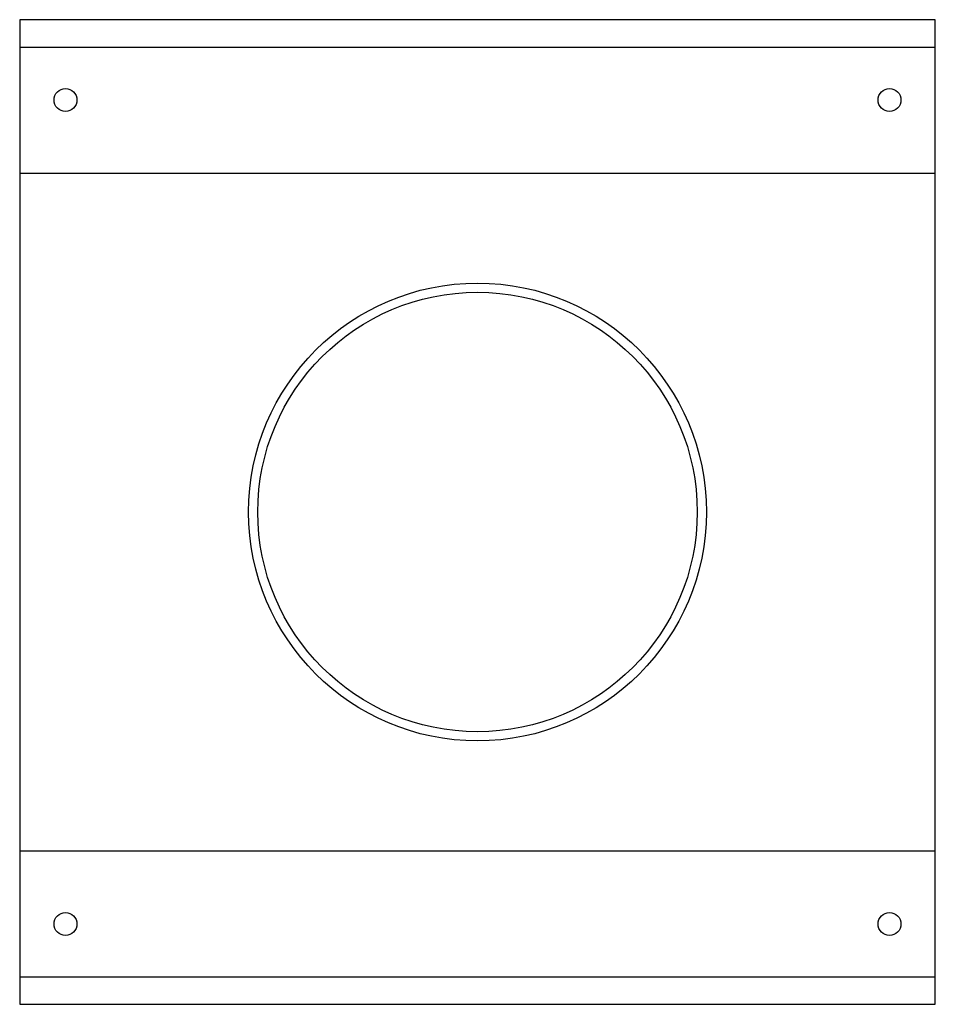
# Model space of a CAD drawing. Header units: millimetres. Extents: x -100 to 100, y -108 to 108.
import ezdxf

# ---------------------------------------------------------------- set-up
doc = ezdxf.new("R2010")
doc.units = ezdxf.units.MM

msp = doc.modelspace()

# ---------------------------------------------------------------- linework, layer by layer
at = {"color": 7, "linetype": 'Continuous', "lineweight": 25}
for p, q in [((100, 107.55), (-100, 107.55)), ((-100, 107.55), (-100, -107.55)), ((100, -107.55), (100, 107.55)), ((-100, 101.55), (100, 101.55)), ((-100, 74), (100, 74)), ((-100, -74), (100, -74)), ((-100, -101.55), (100, -101.55)), ((-100, -107.55), (100, -107.55))]:
    msp.add_line(p, q, dxfattribs=at)
for centre, radius in [((-90, 90), 2.5), ((90, 90), 2.5), ((0, 0), 50), ((0, 0), 48), ((-90, -90), 2.5), ((90, -90), 2.5)]:
    msp.add_circle(centre, radius, dxfattribs=at)

doc.saveas('drawing.dxf')
